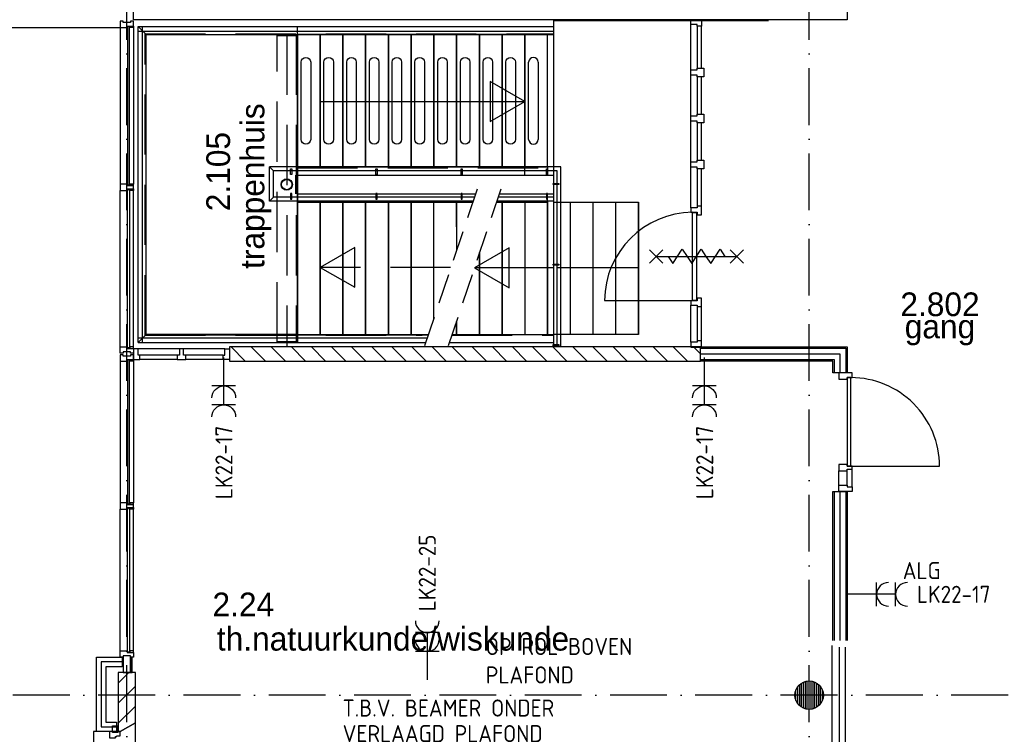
# Model space of a CAD drawing. Header units: millimetres. Extents: x 89505 to 241280, y 191 to 84291.
# Tile 9 of 45: x 122575 to 132964, y 34050 to 41590. Entities that reach past the tile are written whole.
import ezdxf
from ezdxf.enums import TextEntityAlignment as Align

# ---------------------------------------------------------------- set-up
doc = ezdxf.new("R2010")
doc.units = ezdxf.units.MM
doc.header["$LTSCALE"] = 100
for name, pattern in [('DASHDOT', [9, 6, -1.5, 0, -1.5]), ('HIDDEN', [9.525, 6.35, -3.175]), ('HIDDEN2', [4.7625, 3.175, -1.5875])]:
    doc.linetypes.add(name, pattern=pattern)
doc.layers.get('0').update_dxf_attribs({"linetype": 'CONTINUOUS'})
for name, color, linetype in [('AL$1----_ALGEMEEN', 7, 'CONTINUOUS'), ('AL$1----_MAATVOERING', 7, 'CONTINUOUS'), ('AL$2----_STEMPEL', 7, 'CONTINUOUS'), ('AL$7----_STRAMIEN', 1, 'DASHDOT'), ('AL21----_BUITENWAND', 4, 'CONTINUOUS'), ('AL22----_BINNENWAND', 7, 'CONTINUOUS'), ('AL24----_TRAPPEN', 7, 'CONTINUOUS'), ('AL27----_DAKEN', 7, 'CONTINUOUS'), ('AL28----_KONSTRUKTIE', 3, 'CONTINUOUS'), ('AL29----_BOVENBOUW', 7, 'CONTINUOUS'), ('AL31----_BUITENKOZ', 7, 'CONTINUOUS'), ('AL32----_BINNENKOZ', 7, 'CONTINUOUS'), ('AL32----_DRAAIRICHTING', 1, 'CONTINUOUS'), ('ALL-----_REFLIJNEN', 8, 'CONTINUOUS'), ('ALXA3---_VOLZWART', 14, 'CONTINUOUS'), ('ALXAA---_GEWBETON', 12, 'CONTINUOUS'), ('ALXAB---_PREFABBETON', 1, 'CONTINUOUS'), ('ALXOU---_GLAS', 7, 'CONTINUOUS'), ('BOUW', 8, 'CONTINUOUS'), ('EA61303-_ARCEER', 1, 'CONTINUOUS'), ('EB63103-_ATTRIB', 2, 'CONTINUOUS'), ('EL63103-_LICHT-WCD230V', 3, 'CONTINUOUS'), ('HEKWERKEN', 1, 'CONTINUOUS'), ('TEKST18', 210, 'CONTINUOUS'), ('TRAPBEKLEDIG', 7, 'CONTINUOUS')]:
    doc.layers.add(name, color=color, linetype=linetype)
doc.styles.add('1_8', font='ISO', dxfattribs={"height": 1.8})
doc.styles.add('BURO-025', font='BUROFONT.shx', dxfattribs={"height": 250})
doc.styles.add('NORATT', font='isocp.shx')
doc.styles.get("Standard").update_dxf_attribs({"font": 'iso.shx'})

# ---------------------------------------------------------------- blocks, each defined once
blk = doc.blocks.new('ES3W2A')
for p, q in [((1.25, 2), (-1.25, 2)), ((0, 2), (0, -3)), ((1.25, 0), (-1.25, 0))]:
    blk.add_line(p, q)
for centre in [(0, 3.25), (0, 1.25)]:
    blk.add_arc(centre, 1.25, 180, 0)
at = {"style": 'NORATT'}
for tag, flags, p in [('VERMOGEN', 9, (-2.5, 5)), ('GROEP', 8, (0, 5)), ('SCHAK', 8, (2.5, 5)), ('GELIJK', 9, (5, 5)), ('KAST', 9, (7, 5)), ('TAL', 8, (2.5, 5))]:
    blk.add_attdef(tag, text='', height=1.8, rotation=90, dxfattribs=dict(at, flags=flags)).set_placement(p, align=Align.MIDDLE_CENTER)
at = {"style": 'NORATT', "width": 0.7, "flags": 8}
blk.add_attdef('DOEL', text='', height=1.8, rotation=90, dxfattribs=at).set_placement((-2.5, 5), align=Align.MIDDLE_LEFT)
at = {"style": 'NORATT', "flags": 9}
blk.add_attdef('M_CODE', text='', height=1.8, dxfattribs=at).set_placement((0, 0), align=Align.MIDDLE_CENTER)

msp = doc.modelspace()

# ---------------------------------------------------------------- hatches: boundary and pattern name
at = {"layer": 'ALXAA---_GEWBETON'}
h = msp.add_hatch(dxfattribs=at)
h.set_pattern_fill('GEWPBET', color=8, scale=100, angle=90, style=0)
h.set_pattern_definition([(90, (130905.304, 34463.397), (-20, 6e-15), [])])
edge = h.paths.add_edge_path()
edge.add_arc((130905, 34463), 150, 0, 360)

# ---------------------------------------------------------------- linework, layer by layer
at = {"layer": 'AL$1----_ALGEMEEN', "color": 8}
for p, q in [((125505, 40036), (125505, 41432)), ((125745, 41432), (125745, 40036)), ((125745, 41432), (125745, 40036)), ((125985, 41432), (125985, 40036)), ((125985, 41432), (125985, 40036)), ((126225, 41432), (126225, 40036)), ((126225, 41432), (126225, 40036)), ((126465, 41432), (126465, 40036)), ((126465, 41432), (126465, 40036)), ((126705, 41432), (126705, 40036)), ((126705, 41432), (126705, 40036)), ((126945, 41432), (126945, 40036)), ((126945, 41432), (126945, 40036)), ((127185, 41432), (127185, 40036)), ((127185, 41432), (127185, 40036)), ((125505, 38270), (125505, 39666)), ((125745, 39666), (125745, 38270)), ((125745, 39666), (125745, 38270)), ((127185, 39666), (127185, 39163)), ((127185, 39666), (127185, 39406)), ((127185, 38270), (127185, 38407)), ((125505, 38270), (125545, 38270)), ((125705, 38270), (125745, 38270)), ((125745, 38270), (125785, 38270))]:
    msp.add_line(p, q, dxfattribs=at)
for points in [[(125505, 41432), (125505, 40036), (125745, 40036), (125745, 41432)], [(125745, 41432), (125745, 40036), (125985, 40036), (125985, 41432)], [(125985, 41432), (125985, 40036), (126225, 40036), (126225, 41432)], [(126225, 41432), (126225, 40036), (126465, 40036), (126465, 41432)], [(126465, 41432), (126465, 40036), (126705, 40036), (126705, 41432)], [(126705, 41432), (126705, 40036), (126945, 40036), (126945, 41432)], [(126945, 41432), (126945, 40036), (127185, 40036), (127185, 41432)], [(127185, 41432), (127185, 40036), (127425, 40036), (127425, 41432)], [(125505, 39666), (125505, 38270), (125745, 38270), (125745, 39666)], [(125745, 39666), (125745, 38270), (125985, 38270), (125985, 39666)], [(125985, 39666), (125985, 38270), (126225, 38270), (126225, 39666)], [(126225, 39666), (126225, 38270), (126465, 38270), (126465, 39666)], [(126465, 39666), (126465, 38270), (126705, 38270), (126705, 39666)]]:
    msp.add_lwpolyline(points, close=True, dxfattribs=at)
for points in [[(125745, 39666), (125745, 38270), (126889, 38270)], [(127335, 39666), (126225, 39666)], [(126945, 38437), (126945, 39666), (126705, 39666)], [(126705, 39666), (126705, 38270), (126889, 38270)], [(126945, 38437), (126945, 39666), (126705, 39666)], [(127185, 39406), (127185, 39666), (126945, 39666)], [(127185, 38407), (127185, 38270), (127425, 38270), (127425, 39133)]]:
    msp.add_lwpolyline(points, dxfattribs=at)
at = {"layer": 'AL$1----_MAATVOERING', "color": 8, "linetype": 'HIDDEN'}
for p, q in [((125489, 39751), (125489, 39951)), ((125495, 39751), (125495, 39951))]:
    msp.add_line(p, q, dxfattribs=at)
at = {"layer": 'AL$1----_MAATVOERING', "color": 8}
msp.add_line((125505, 39951), (125505, 39751), dxfattribs=at)
at = {"layer": 'AL$2----_STEMPEL', "color": 8}
for points in [[(123774, 39806), (123774, 39839), (123736, 39839), (123707, 39839), (123707, 39856), (123665, 39856), (123635, 39856), (123635, 39789), (123707, 39789), (123707, 39806)], [(123774, 36442), (123774, 36475), (123736, 36475), (123707, 36475), (123707, 36492), (123665, 36492), (123635, 36492), (123635, 36425), (123707, 36425), (123707, 36442)]]:
    msp.add_lwpolyline(points, close=True, dxfattribs=at)
at = {"layer": 'AL$7----_STRAMIEN', "color": 1}
for points in [[(123705, 7175), (123705, 76516)], [(130905, 7175), (130905, 76516)], [(194205, 34463), (143805, 34463), (120625, 34463)]]:
    msp.add_lwpolyline(points, dxfattribs=at)
at = {"layer": 'AL21----_BUITENWAND', "color": 8}
for p, q in [((123385, 34863), (123655, 34863)), ((123385, 34078), (123385, 34863)), ((123655, 34863), (123655, 34763)), ((123485, 34763), (123485, 34178)), ((123655, 34763), (123485, 34763)), ((123595, 34078), (123385, 34078)), ((123485, 34178), (123595, 34178)), ((123595, 34178), (123595, 34078))]:
    msp.add_line(p, q, dxfattribs=at)
at = {"layer": 'AL22----_BINNENWAND', "color": 8}
for p, q in [((131305, 43488), (131305, 41588)), ((123775, 41588), (123775, 41738)), ((131305, 41588), (123775, 41588)), ((129759, 38138), (131305, 38138)), ((131305, 38138), (131305, 37863)), ((131305, 37863), (131155, 37863)), ((131155, 36612), (131305, 36612)), ((131155, 35038), (131155, 36612)), ((131305, 36612), (131305, 35038))]:
    msp.add_line(p, q, dxfattribs=at)
at = {"layer": 'AL22----_BINNENWAND', "color": 8, "linetype": 'Continuous'}
for p, q in [((129759, 38123), (131290, 38123)), ((131290, 38123), (131290, 37863)), ((131170, 36612), (131170, 35038)), ((131290, 36612), (131290, 35038))]:
    msp.add_line(p, q, dxfattribs=at)
at = {"layer": 'AL24----_TRAPPEN', "color": 8}
for p, q in [((123824, 41517), (128208, 41517)), ((123909, 41432), (123824, 41517)), ((123824, 41469), (128208, 41469)), ((123909, 41432), (128145, 41432)), ((125505, 40036), (128145, 40036)), ((125505, 39951), (128208, 39951)), ((125505, 39751), (127384, 39751)), ((125505, 39666), (127355, 39666)), ((123824, 38233), (126876, 38233)), ((123909, 38270), (126889, 38270)), ((127139, 38270), (128208, 38270)), ((123824, 38185), (126860, 38185)), ((127110, 38185), (128208, 38185))]:
    msp.add_line(p, q, dxfattribs=at)
at = {"layer": 'AL24----_TRAPPEN', "color": 8, "linetype": 'HIDDEN'}
for p, q in [((123900, 41442), (128208, 41442)), ((123900, 38261), (123900, 41442)), ((125505, 40027), (128208, 40027)), ((125505, 39676), (126327, 39676)), ((123900, 38261), (126820, 38261)), ((127136, 38261), (128208, 38261))]:
    msp.add_line(p, q, dxfattribs=at)
at = {"layer": 'AL24----_TRAPPEN', "color": 8}
msp.add_lwpolyline([(125745, 40726), (127905, 40726)], dxfattribs=at)
at = {"layer": 'AL24----_TRAPPEN', "color": 8, "linetype": 'HIDDEN'}
for points in [[(126112, 38766), (126112, 39188), (125745, 38976)], [(127122, 38976), (125745, 38976)], [(125745, 38976), (126112, 38766)]]:
    msp.add_lwpolyline(points, dxfattribs=at)
at = {"layer": 'AL27----_DAKEN', "color": 8}
msp.add_line((123636, 41503), (97895, 41503), dxfattribs=at)
at = {"layer": 'AL28----_KONSTRUKTIE', "color": 8}
for p, q in [((128208, 41583), (128208, 38138)), ((128208, 41583), (130475, 41583)), ((129655, 41588), (129769, 41588)), ((129655, 41538), (129655, 41588)), ((129769, 41588), (129769, 41521)), ((129655, 41060), (129655, 41538)), ((129722, 41538), (129655, 41538)), ((129722, 41521), (129722, 41538)), ((129769, 41521), (129722, 41521)), ((129722, 41521), (129722, 41077)), ((129769, 41077), (129769, 41521)), ((127425, 41432), (127425, 40036)), ((127425, 41432), (127425, 40036)), ((127665, 41432), (127665, 40036)), ((127665, 41432), (127665, 40036)), ((128145, 41432), (127905, 41432)), ((127905, 41432), (127905, 40036)), ((127905, 41432), (127905, 40036)), ((127905, 41432), (127905, 40036)), ((128145, 41432), (128208, 41432)), ((128145, 40036), (128145, 41432)), ((128145, 40036), (128145, 41432)), ((127945, 40326), (127945, 41142)), ((128045, 41142), (128045, 40326)), ((129655, 41060), (129722, 41060)), ((129655, 41004), (129655, 41060)), ((129722, 41077), (129794, 41077)), ((129722, 41060), (129722, 41077)), ((129794, 41077), (129794, 40987)), ((129655, 40575), (129655, 41004)), ((129722, 41004), (129655, 41004)), ((129722, 40987), (129722, 41004)), ((129794, 40987), (129722, 40987)), ((129722, 40987), (129722, 40592)), ((129769, 40592), (129769, 40987)), ((129655, 40575), (129722, 40575)), ((129655, 40519), (129655, 40575)), ((129722, 40519), (129655, 40519)), ((129655, 40090), (129655, 40519)), ((129722, 40592), (129794, 40592)), ((129722, 40575), (129722, 40592)), ((129722, 40502), (129722, 40519)), ((129794, 40592), (129794, 40502)), ((129794, 40502), (129722, 40502)), ((129722, 40502), (129722, 40107)), ((129769, 40107), (129769, 40502)), ((129722, 40107), (129794, 40107)), ((129722, 40090), (129722, 40107)), ((129794, 40107), (129794, 40017)), ((127905, 40036), (128145, 40036)), ((127905, 39951), (127905, 40036)), ((128133, 39956), (128133, 40016)), ((128133, 40016), (128145, 40016)), ((128145, 40036), (128145, 39951)), ((128145, 40016), (128145, 39956)), ((128285, 38133), (128285, 40036)), ((129655, 40090), (129722, 40090)), ((129655, 40034), (129655, 40090)), ((129655, 39605), (129655, 40034)), ((129722, 40034), (129655, 40034)), ((129722, 40017), (129722, 40034)), ((129794, 40017), (129722, 40017)), ((129722, 40017), (129722, 39622)), ((129769, 39622), (129769, 40017)), ((128145, 39956), (128133, 39956)), ((128208, 39951), (128208, 39951)), ((128245, 38133), (128245, 39996)), ((128205, 39862), (128265, 39862)), ((128205, 39850), (128205, 39862)), ((128265, 39850), (128205, 39850)), ((128265, 39862), (128265, 39850)), ((128208, 39716), (127622, 39716)), ((127634, 39751), (128208, 39751)), ((128133, 39756), (128133, 39696)), ((128145, 39756), (128133, 39756)), ((128133, 39756), (128133, 39696)), ((128145, 39756), (128133, 39756)), ((128133, 39696), (128145, 39696)), ((128133, 39696), (128145, 39696)), ((128145, 39696), (128145, 39756)), ((128145, 39696), (128145, 39756)), ((128145, 39666), (128145, 39751)), ((127605, 39666), (128145, 39666)), ((128208, 39676), (127609, 39676)), ((127609, 39676), (128145, 39676)), ((127665, 39666), (127665, 38270)), ((127665, 39666), (127665, 38270)), ((128145, 39666), (127905, 39666)), ((127905, 39666), (127905, 38270)), ((127905, 39666), (127905, 38270)), ((127905, 39666), (127905, 38270)), ((128145, 39676), (128145, 38270)), ((128145, 38270), (128145, 39666)), ((128145, 39666), (128145, 38270)), ((128145, 39666), (128145, 38270)), ((128145, 39666), (128145, 38270)), ((128145, 39666), (128145, 38270)), ((128145, 39666), (128145, 38270)), ((128145, 39666), (128145, 38270)), ((128208, 39666), (129105, 39666)), ((128385, 38270), (128385, 39666)), ((128625, 38270), (128625, 39666)), ((128865, 38270), (128865, 39666)), ((129105, 38270), (129105, 39666)), ((129105, 39666), (129105, 38270)), ((129655, 39605), (129655, 39559)), ((129722, 39605), (129655, 39605)), ((129722, 39622), (129722, 39605)), ((129769, 39622), (129722, 39622)), ((129769, 39532), (129769, 39622)), ((129655, 39559), (129722, 39559)), ((129675, 38627), (129675, 39557)), ((129675, 39557), (129716, 39557)), ((129716, 39557), (129716, 38627)), ((129722, 39559), (129722, 39532)), ((129722, 39532), (129769, 39532)), ((127425, 39133), (127425, 38270)), ((127425, 39133), (127425, 38270)), ((128205, 39012), (128265, 39012)), ((128205, 39000), (128205, 39012)), ((128265, 39000), (128205, 39000)), ((129105, 38973), (128245, 38973)), ((128265, 39012), (128265, 39000)), ((129722, 38652), (129722, 38625)), ((129769, 38652), (129722, 38652)), ((129769, 38562), (129769, 38652)), ((128745, 38627), (129675, 38627)), ((129655, 38625), (129655, 38579)), ((129722, 38625), (129655, 38625)), ((129655, 38186), (129655, 38579)), ((129655, 38579), (129722, 38579)), ((129716, 38627), (129675, 38627)), ((129722, 38579), (129722, 38562)), ((129722, 38562), (129769, 38562)), ((129722, 38562), (129722, 38203)), ((129769, 38203), (129769, 38562)), ((127905, 38270), (128145, 38270)), ((129105, 38270), (128208, 38270)), ((129759, 38138), (124789, 38138)), ((124789, 38138), (124789, 37988)), ((127562, 38138), (127712, 37988)), ((127774, 38138), (127924, 37988)), ((127987, 38138), (128137, 37988)), ((128199, 38138), (128349, 37988)), ((128205, 38162), (128265, 38162)), ((128205, 38150), (128205, 38162)), ((128265, 38150), (128205, 38150)), ((128265, 38162), (128265, 38150)), ((128411, 38138), (128561, 37988)), ((128623, 38138), (128773, 37988)), ((128835, 38138), (128985, 37988)), ((129047, 38138), (129197, 37988)), ((129259, 38138), (129409, 37988)), ((129471, 38138), (129621, 37988)), ((129655, 38186), (129655, 38136)), ((129722, 38186), (129655, 38186)), ((129655, 38136), (129769, 38136)), ((129684, 38138), (129759, 38063)), ((129722, 38203), (129722, 38186)), ((129769, 38203), (129722, 38203)), ((129759, 37988), (129759, 38138)), ((129759, 37988), (129759, 38138)), ((129769, 38136), (129769, 38203)), ((129759, 38063), (131230, 38063)), ((131230, 38063), (131230, 37863)), ((124789, 37988), (129759, 37988)), ((129759, 38003), (131170, 38003)), ((131155, 37988), (129759, 37988)), ((131155, 37863), (131155, 37988)), ((131170, 38003), (131170, 37863))]:
    msp.add_line(p, q, dxfattribs=at)
at = {"layer": 'AL28----_KONSTRUKTIE', "color": 8, "linetype": 'Continuous'}
for p, q in [((123615, 34703), (123615, 34078)), ((123795, 34703), (123615, 34703)), ((123795, 34171), (123795, 34703)), ((123615, 34078), (123635, 34078)), ((123635, 34078), (123795, 34171))]:
    msp.add_line(p, q, dxfattribs=at)
at = {"layer": 'AL28----_KONSTRUKTIE', "color": 8}
for points in [[(127425, 41432), (127425, 40036), (127665, 40036), (127665, 41432)], [(127665, 41432), (127665, 40036), (127905, 40036), (127905, 41432)], [(127905, 40726), (127539, 40938), (127539, 40515)], [(127373, 38973), (127740, 38761), (127740, 39184)]]:
    msp.add_lwpolyline(points, close=True, dxfattribs=at)
for points in [[(127565, 41142), (127565, 40326, -1), (127465, 40326), (127465, 41142, -1)], [(127805, 41142), (127805, 40326, -1), (127705, 40326), (127705, 41142, -1)]]:
    msp.add_lwpolyline(points, format="xyb", close=True, dxfattribs=at)
for points in [[(127425, 39133), (127425, 38270), (127665, 38270), (127665, 39666), (127605, 39666)], [(129416, 39092), (129466, 39017), (129566, 39167), (129616, 39092)], [(129616, 39092), (129666, 39017), (129766, 39167), (129816, 39092)], [(129816, 39092), (129866, 39017), (129966, 39167), (130016, 39092)], [(129221, 39162), (129361, 39022)], [(129221, 39022), (129361, 39162)], [(129291, 39092), (130141, 39092)], [(130071, 39162), (130211, 39022)], [(130071, 39022), (130211, 39162)], [(128208, 38973), (127373, 38973)]]:
    msp.add_lwpolyline(points, dxfattribs=at)
for centre, radius in [((125392, 39851), 60), ((125392, 39851), 55), ((130905, 34463), 150)]:
    msp.add_circle(centre, radius, dxfattribs=at)
for centre, radius, start, end in [((127995, 41142), 50, 0, 180), ((127995, 40326), 50, 180, 0), ((129684, 38619), 939, 90.538, 179.462)]:
    msp.add_arc(centre, radius, start, end, dxfattribs=at)
at = {"layer": 'AL29----_BOVENBOUW', "color": 8}
for p, q in [((123824, 38185), (123824, 41517)), ((123872, 38185), (123872, 41517)), ((125505, 41432), (125505, 41517)), ((125505, 40036), (125505, 39951)), ((125505, 39666), (125505, 39751)), ((123824, 38185), (123909, 38270)), ((125505, 38270), (125505, 38185))]:
    msp.add_line(p, q, dxfattribs=at)
at = {"layer": 'AL29----_BOVENBOUW', "color": 8, "linetype": 'HIDDEN'}
for p, q in [((125292, 38185), (125292, 41432)), ((125292, 41422), (125492, 41422)), ((125392, 41432), (125392, 38150)), ((125492, 41432), (125492, 38185)), ((125292, 38195), (125492, 38195)), ((125292, 38185), (125492, 38185))]:
    msp.add_line(p, q, dxfattribs=at)
at = {"layer": 'AL29----_BOVENBOUW', "color": 8, "linetype": 'HIDDEN2'}
for p, q in [((127401, 39802), (126847, 38147)), ((127651, 39802), (127097, 38147))]:
    msp.add_line(p, q, dxfattribs=at)
at = {"layer": 'AL29----_BOVENBOUW', "color": 8}
msp.add_lwpolyline([(123909, 38270), (123909, 41432), (125505, 41432), (125505, 38270)], close=True, dxfattribs=at)
at = {"layer": 'AL31----_BUITENKOZ', "color": 8}
for p, q in [((123745, 34877), (123665, 34877)), ((123665, 34877), (123665, 34703)), ((123745, 34703), (123745, 34877)), ((123762, 34863), (123745, 34863)), ((123745, 34863), (123745, 34703)), ((123762, 34703), (123762, 34863)), ((123665, 34703), (123745, 34703)), ((123745, 34703), (123762, 34703))]:
    msp.add_line(p, q, dxfattribs=at)
for points in [[(123707, 41506), (123707, 41523), (123774, 41523), (123774, 41573), (123745, 41573), (123745, 41559), (123665, 41559), (123665, 41573), (123635, 41573), (123635, 41506)], [(123736, 41506), (123732, 41506), (123732, 41519), (123711, 41519), (123711, 41506), (123707, 41506), (123707, 41523), (123736, 41523)], [(123736, 41523), (123774, 41523), (123774, 41506), (123736, 41506)], [(123736, 39856), (123732, 39856), (123732, 39843), (123711, 39843), (123711, 39856), (123707, 39856), (123707, 39839), (123736, 39839)], [(123736, 39789), (123732, 39789), (123732, 39802), (123711, 39802), (123711, 39789), (123707, 39789), (123707, 39806), (123736, 39806)], [(123736, 39839), (123774, 39839), (123774, 39856), (123736, 39856)], [(123736, 39806), (123774, 39806), (123774, 39789), (123736, 39789)], [(123707, 38139), (123707, 38122), (123774, 38122), (123774, 38072), (123745, 38072), (123745, 38086), (123665, 38086), (123665, 38072), (123635, 38072), (123635, 38139)], [(123736, 38139), (123732, 38139), (123732, 38126), (123711, 38126), (123711, 38139), (123707, 38139), (123707, 38122), (123736, 38122)], [(123736, 38122), (123774, 38122), (123774, 38139), (123736, 38139)], [(123707, 37987), (123707, 38004), (123774, 38004), (123774, 38054), (123745, 38054), (123745, 38040), (123665, 38040), (123665, 38054), (123635, 38054), (123635, 37987)], [(123736, 37987), (123732, 37987), (123732, 38000), (123711, 38000), (123711, 37987), (123707, 37987), (123707, 38004), (123736, 38004)], [(123736, 38004), (123774, 38004), (123774, 37987), (123736, 37987)], [(123736, 36492), (123732, 36492), (123732, 36479), (123711, 36479), (123711, 36492), (123707, 36492), (123707, 36475), (123736, 36475)], [(123736, 36475), (123774, 36475), (123774, 36492), (123736, 36492)], [(123736, 36425), (123732, 36425), (123732, 36438), (123711, 36438), (123711, 36425), (123707, 36425), (123707, 36442), (123736, 36442)], [(123736, 36442), (123774, 36442), (123774, 36425), (123736, 36425)], [(123707, 34930), (123707, 34913), (123774, 34913), (123774, 34863), (123745, 34863), (123745, 34877), (123665, 34877), (123665, 34863), (123635, 34863), (123635, 34930)], [(123736, 34930), (123732, 34930), (123732, 34917), (123711, 34917), (123711, 34930), (123707, 34930), (123707, 34913), (123736, 34913)], [(123736, 34913), (123774, 34913), (123774, 34930), (123736, 34930)], [(123635, 33048), (123795, 32956), (123795, 34171), (123635, 34078), (123355, 34078), (123355, 33048)], [(123635, 34078), (123610, 34078), (123610, 34068), (123554, 34068), (123554, 34078), (123521, 34078), (123521, 34011), (123584, 34011), (123584, 34028), (123599, 34028), (123599, 34034), (123635, 34034)], [(123610, 34068), (123554, 34068), (123554, 34139), (123610, 34139)]]:
    msp.add_lwpolyline(points, close=True, dxfattribs=at)
for points in [[(123635, 41506), (123635, 39856)], [(123774, 41506), (123774, 39856)], [(123635, 38139), (123635, 39789)], [(123774, 38139), (123774, 39789)], [(123635, 37987), (123635, 36492)], [(123774, 37987), (123774, 36492)], [(123635, 34930), (123635, 36425)], [(123774, 34930), (123774, 36425)]]:
    msp.add_lwpolyline(points, dxfattribs=at)
at = {"layer": 'AL32----_BINNENKOZ', "color": 8, "linetype": 'Continuous'}
for points in [[(123775, 38004), (123842, 38004), (123842, 38051), (123825, 38051), (123825, 38118), (123775, 38118)], [(124327, 38051), (124302, 38051), (124302, 38118), (124262, 38118), (124262, 38051), (124237, 38051), (124237, 38004), (124327, 38004)], [(124789, 38004), (124722, 38004), (124722, 38051), (124739, 38051), (124739, 38118), (124789, 38118)]]:
    msp.add_lwpolyline(points, close=True, dxfattribs=at)
for points in [[(124262, 38118), (123825, 38118)], [(124237, 38051), (123842, 38051)], [(124739, 38118), (124302, 38118)], [(124722, 38051), (124327, 38051)], [(124237, 38004), (123842, 38004)], [(124722, 38004), (124327, 38004)]]:
    msp.add_lwpolyline(points, dxfattribs=at)
at = {"layer": 'AL32----_BINNENKOZ', "color": 8}
for points in [[(131306, 37796), (131306, 37813), (131357, 37813), (131357, 37863), (131218, 37863), (131218, 37796)], [(131306, 36879), (131346, 36879), (131346, 37813), (131306, 37813)], [(131306, 36679), (131306, 36662), (131357, 36662), (131357, 36612), (131218, 36612), (131218, 36679)]]:
    msp.add_lwpolyline(points, close=True, dxfattribs=at)
for points in [[(131357, 36846), (131357, 36879), (131306, 36879), (131306, 36896), (131218, 36896), (131218, 36829), (131306, 36829), (131306, 36846), (131357, 36846), (131357, 36879)], [(131218, 36679), (131218, 36829)], [(131306, 36679), (131306, 36829)], [(131357, 36662), (131357, 36846)], [(131148, 33938), (131148, 34988)], [(131224, 33955), (131224, 34971)], [(131287, 33955), (131287, 34971)]]:
    msp.add_lwpolyline(points, dxfattribs=at)
at = {"layer": 'AL32----_DRAAIRICHTING', "color": 8}
msp.add_lwpolyline([(131346, 36879), (132280, 36879, 0.414214), (131346, 37813, 0.414214)], format="xyb", dxfattribs=at)
at = {"layer": 'ALL-----_REFLIJNEN', "color": 8, "linetype": 'Continuous'}
for p, q in [((131230, 36612), (131230, 35038)), ((123435, 34813), (123435, 34128)), ((123655, 34813), (123435, 34813)), ((123435, 34128), (123595, 34128))]:
    msp.add_line(p, q, dxfattribs=at)
at = {"layer": 'ALXA3---_VOLZWART', "color": 8}
for p, q in [((123435, 34813), (123435, 34128)), ((123655, 34813), (123435, 34813)), ((123435, 34128), (123595, 34128))]:
    msp.add_line(p, q, dxfattribs=at)
at = {"layer": 'ALXAB---_PREFABBETON', "color": 8}
for p, q in [((124805, 38138), (124955, 37988)), ((125017, 38138), (125167, 37988)), ((125229, 38138), (125379, 37988)), ((125441, 38138), (125591, 37988)), ((125653, 38138), (125803, 37988)), ((125865, 38138), (126015, 37988)), ((126077, 38138), (126227, 37988)), ((126290, 38138), (126440, 37988)), ((126502, 38138), (126652, 37988)), ((126714, 38138), (126864, 37988)), ((126926, 38138), (127076, 37988)), ((127138, 38138), (127288, 37988)), ((127350, 38138), (127500, 37988)), ((123615, 34590), (123728, 34703)), ((123615, 34378), (123795, 34558)), ((123615, 34166), (123795, 34346))]:
    msp.add_line(p, q, dxfattribs=at)
at = {"layer": 'ALXOU---_GLAS', "color": 8}
for points in [[(123711, 39843), (123732, 39843), (123732, 41519), (123711, 41519)], [(123711, 39802), (123732, 39802), (123732, 38126), (123711, 38126)], [(123711, 36479), (123732, 36479), (123732, 38000), (123711, 38000)], [(123711, 36438), (123732, 36438), (123732, 34917), (123711, 34917)]]:
    msp.add_lwpolyline(points, close=True, dxfattribs=at)
at = {"layer": 'HEKWERKEN', "color": 8}
for p, q in [((128285, 40036), (125212, 40036)), ((125252, 39996), (125212, 40036)), ((125212, 39676), (125212, 40036)), ((128245, 39996), (125252, 39996)), ((125252, 39716), (125252, 39996)), ((125212, 39676), (125252, 39716)), ((127372, 39716), (125252, 39716)), ((127359, 39676), (125212, 39676)), ((126886, 38261), (123904, 38261))]:
    msp.add_line(p, q, dxfattribs=at)
for points in [[(125433, 40016), (125445, 40016), (125445, 39956), (125433, 39956)], [(126333, 40016), (126345, 40016), (126345, 39956), (126333, 39956)], [(127233, 40016), (127245, 40016), (127245, 39956), (127233, 39956)], [(125433, 39696), (125445, 39696), (125445, 39756), (125433, 39756)], [(126333, 39696), (126345, 39696), (126345, 39756), (126333, 39756)], [(127233, 39696), (127245, 39696), (127245, 39756), (127233, 39756)]]:
    msp.add_lwpolyline(points, close=True, dxfattribs=at)
at = {"layer": 'TRAPBEKLEDIG', "color": 8}
for points in [[(125645, 41142), (125645, 40326, -1), (125545, 40326), (125545, 41142, -1)], [(125885, 41142), (125885, 40326, -1), (125785, 40326), (125785, 41142, -1)], [(126125, 41142), (126125, 40326, -1), (126025, 40326), (126025, 41142, -1)], [(126365, 41142), (126365, 40326, -1), (126265, 40326), (126265, 41142, -1)], [(126605, 41142), (126605, 40326, -1), (126505, 40326), (126505, 41142, -1)], [(126845, 41142), (126845, 40326, -1), (126745, 40326), (126745, 41142, -1)], [(127085, 41142), (127085, 40326, -1), (126985, 40326), (126985, 41142, -1)], [(127325, 41142), (127325, 40326, -1), (127225, 40326), (127225, 41142, -1)]]:
    msp.add_lwpolyline(points, format="xyb", close=True, dxfattribs=at)

# ---------------------------------------------------------------- block references
at = {"layer": 'EL63103-_LICHT-WCD230V'}
ref = msp.add_blockref('ES3W2A', (124728, 37725, 1050), dxfattribs=dict(at, xscale=-100, yscale=100, zscale=100, rotation=180))
ref.add_attrib('GROEP', 'LK22-17', dxfattribs={"layer": 'EB63103-_ATTRIB', "color": 1, "height": 180, "rotation": 90, "style": '1_8', "flags": 8}).set_placement((124730, 36531, 1050), align=Align.MIDDLE_LEFT)
ref = msp.add_blockref('ES3W2A', (129800, 37725, 1050), dxfattribs=dict(at, xscale=-100, yscale=100, zscale=100, rotation=180))
ref.add_attrib('GROEP', 'LK22-17', dxfattribs={"layer": 'EB63103-_ATTRIB', "color": 1, "height": 180, "rotation": 90, "style": '1_8', "flags": 8}).set_placement((129802, 36531, 1050), align=Align.MIDDLE_LEFT)
ref = msp.add_blockref('ES3W2A', (126875, 34923, 1050), dxfattribs=dict(at, xscale=100, yscale=100, zscale=100))
ref.add_attrib('GROEP', 'LK22-25', dxfattribs={"layer": 'EB63103-_ATTRIB', "color": 1, "height": 180, "rotation": 90, "style": '1_8', "flags": 8}).set_placement((126875, 35348, 1050), align=Align.MIDDLE_LEFT)
ref = msp.add_blockref('ES3W2A', (131617, 35527, 1050), dxfattribs=dict(at, xscale=100, yscale=100, zscale=100, rotation=270))
ref.add_attrib('DOEL', 'ALG', dxfattribs={"layer": 'EB63103-_ATTRIB', "color": 1, "height": 180, "style": '1_8', "flags": 8}).set_placement((131892, 35777, 1050), align=Align.MIDDLE_LEFT)
ref.add_attrib('GROEP', 'LK22-17', dxfattribs={"layer": 'EB63103-_ATTRIB', "color": 1, "height": 180, "style": '1_8', "flags": 8}).set_placement((132042, 35527, 1050), align=Align.MIDDLE_LEFT)

# ---------------------------------------------------------------- texts
at = {"layer": 'BOUW', "style": 'BURO-025'}
for s, p in [('trappenhuis', (125156, 38960)), ('2.105', (124794, 39569))]:
    msp.add_text(s, height=250, rotation=90, dxfattribs=at).set_placement(p)
for s, p in [('2.802', (131867, 38462)), ('gang', (131913, 38228)), ('2.24', (124609, 35295)), ('th.natuurkunde/wiskunde', (124655, 34933))]:
    msp.add_text(s, height=250, dxfattribs=at).set_placement(p)
at = {"layer": 'EA61303-_ARCEER', "insert": (127493, 35066), "char_height": 180, "width": 1550, "attachment_point": 1}
msp.add_mtext('{\\Fiso.shx;OP ROL BOVEN PLAFOND}', dxfattribs=at)
at = {"layer": 'TEKST18'}
for s, p in [('T.B.V. BEAMER ONDER', (125982, 34237)), ('VERLAAGD PLAFOND', (125982, 33967))]:
    msp.add_text(s, height=180, dxfattribs=at).set_placement(p)

doc.saveas('drawing.dxf')
